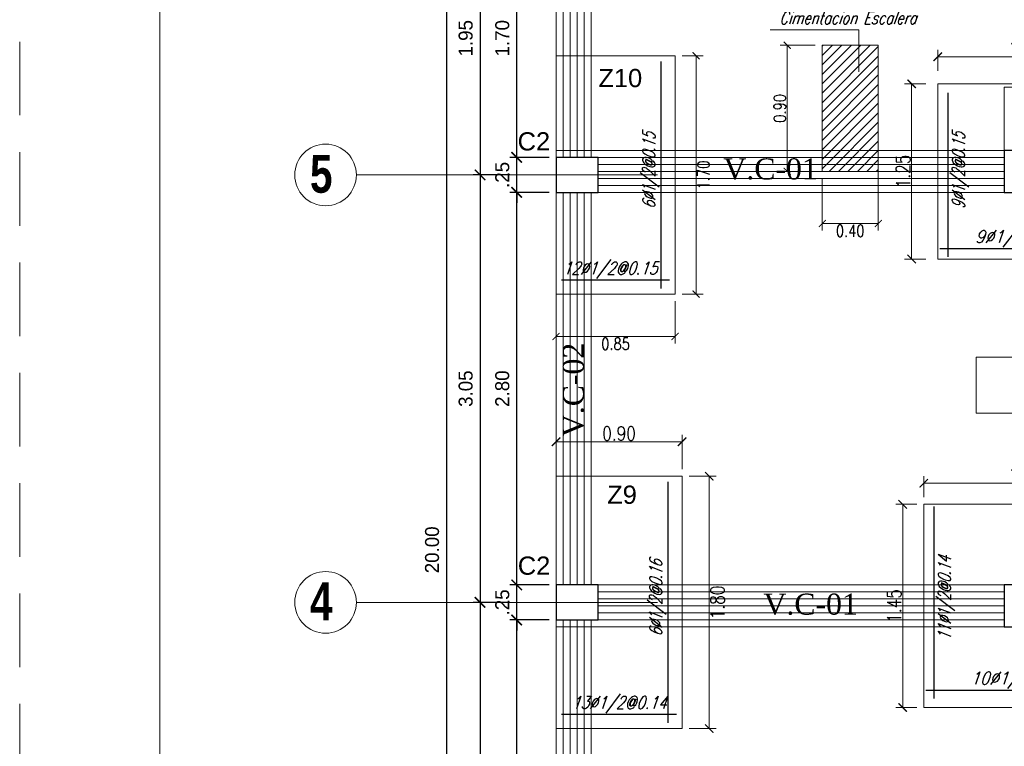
# Model space of a CAD drawing. Header units: metres. Extents: x -11 to 490, y -19 to 215.
# Tile 10 of 73: x -3.83 to 3.2, y 8.6 to 13.78. Entities that reach past the tile are written whole.
import ezdxf
from ezdxf.enums import TextEntityAlignment as Align

# ---------------------------------------------------------------- set-up
doc = ezdxf.new("R2010")
doc.units = ezdxf.units.M
doc.linetypes.add('DASHED', pattern=[19.05, 12.7, -6.35])
doc.linetypes.add('HIDDEN', pattern=[0.375, 0.25, -0.125])
for name, color, linetype, lineweight in [('COLUMNAS', 5, 'Continuous', 80), ('COTAS', 9, 'Continuous', 13), ('EJES', 251, 'Continuous', 20), ('LAYER2', 1, 'Continuous', 20), ('Pluma 0.2', 252, 'Continuous', 20)]:
    doc.layers.add(name, color=color, linetype=linetype, lineweight=lineweight)
doc.layers.add('FIERRO', color=5, linetype='Continuous')
doc.layers.add('LAYER8', color=21, linetype='Continuous')
doc.layers.add('no se imprime', color=8, linetype='DASHED', plot=False)
doc.layers.add('PLUMA 0.8', color=7, linetype='Continuous', lineweight=80, true_color=0x2e2e2e)
doc.layers.add('VIGAS DE CIMENTACION', color=6, linetype='Continuous', lineweight=30, true_color=0xff00ff)
doc.styles.add('DUTCHBI', font='dutchbi.ttf')
doc.styles.add('joe1', font='impact.ttf')
doc.styles.add('SANSSERIFBOLD', font='arial.ttf')
doc.styles.add('STYLE1', font='arial.ttf')
doc.styles.add('STYLE5', font='romans.shx', dxfattribs={"width": 0.8})
doc.styles.add('TEXTOCENT', font='GOTHIC.TTF')
doc.styles.add('ZOILA', font='arial.ttf', dxfattribs={"oblique": 0.01})
doc.dimstyles.new('dimlosa', dxfattribs={"dimtxt": 0.04, "dimasz": 0.01, "dimexe": 0.01, "dimexo": 0.01, "dimgap": 0.01, "dimtad": 2, "dimzin": 3, "dimdsep": 46, "dimtxsty": 'STYLE1', "dimblk": 'DOT', "dimcen": 0.15, "dimclrd": 1, "dimclre": 1, "dimclrt": 3, "dimadec": 0, "dimazin": 0, "dimtfac": 1, "dimtix": 1, "dimtmove": 2, "dimatfit": 3, "dimldrblk": 'ARCHTICK', "dimfxl": 0.11, "dimfxlon": 1, "dimlwd": 9, "dimlwe": 9, "dimarcsym": 0})
doc.dimstyles.new('PLANTA50', dxfattribs={"dimscale": 0.5, "dimtxt": 0.2, "dimasz": 0.15, "dimexe": 0.1, "dimexo": 0.1, "dimgap": 0.1, "dimtad": 2, "dimzin": 7, "dimdsep": 46, "dimtxsty": 'TEXTOCENT', "dimblk": 'ARCHTICK', "dimcen": 0.2, "dimdle": 0.1, "dimclrd": 8, "dimclre": 8, "dimclrt": 256, "dimaunit": 1, "dimadec": 0, "dimazin": 0, "dimtfac": 1, "dimtix": 1, "dimtmove": 2, "dimatfit": 3, "dimldrblk": 'ARCHTICK', "dimfxl": 1, "dimtolj": 1, "dimtzin": 0, "dimarcsym": 0})

# ---------------------------------------------------------------- blocks, each defined once
blk = doc.blocks.new('_ARCHTICK')
at = {"color": 0, "linetype": 'ByBlock', "const_width": 0.15}
blk.add_lwpolyline([(-0.5, -0.5), (0.5, 0.5)], dxfattribs=at)
blk = doc.blocks.new('*D305')
at = {"layer": 'COTAS', "color": 8, "lineweight": -2, "transparency": 16777216}
for p, q in [((-0.7818, 20.05), (-0.7818, -0.05)), ((-0.05, 20), (-0.8318, 20)), ((-0.1, 0), (-0.8318, 0))]:
    blk.add_line(p, q, dxfattribs=at)
at = {"layer": 'Defpoints', "color": 0, "lineweight": 5, "transparency": 16777216}
for p in [(0, 20), (-0.7818, 0), (-0.05, 0)]:
    blk.add_point(p, dxfattribs=at)
at = {"layer": 'COTAS', "color": 8, "lineweight": -2, "transparency": 16777216, "xscale": 0.075, "yscale": 0.075, "zscale": 0.075}
for p, rotation in [((-0.7818, 20), 90), ((-0.7818, 0), 270)]:
    blk.add_blockref('_ARCHTICK', p, dxfattribs=dict(at, rotation=rotation))
at = {"layer": 'COTAS', "transparency": 16777216, "insert": (-0.8844, 10), "char_height": 0.1, "attachment_point": 5, "rotation": 90, "style": 'TEXTOCENT'}
blk.add_mtext('\\A1;20.00', dxfattribs=at)
blk = doc.blocks.new('*D310')
at = {"layer": 'COTAS', "color": 8, "lineweight": -2, "transparency": 16777216}
for p, q in [((-0.05, 9.5), (-0.3308, 9.5)), ((-0.2808, 6.45), (-0.2808, 9.55)), ((-0.05, 6.5), (-0.3308, 6.5))]:
    blk.add_line(p, q, dxfattribs=at)
at = {"layer": 'Defpoints', "color": 0, "lineweight": 5, "transparency": 16777216}
for p in [(-0.2808, 9.5), (0, 9.5), (0, 6.5)]:
    blk.add_point(p, dxfattribs=at)
at = {"layer": 'COTAS', "color": 8, "lineweight": -2, "transparency": 16777216, "xscale": 0.075, "yscale": 0.075, "zscale": 0.075}
for p, rotation in [((-0.2808, 9.5), 90), ((-0.2808, 6.5), 270)]:
    blk.add_blockref('_ARCHTICK', p, dxfattribs=dict(at, rotation=rotation))
at = {"layer": 'COTAS', "transparency": 16777216, "insert": (-0.3833, 8), "char_height": 0.1, "attachment_point": 5, "rotation": 90, "style": 'TEXTOCENT'}
blk.add_mtext('\\A1;3.00', dxfattribs=at)
blk = doc.blocks.new('*D311')
at = {"layer": 'COTAS', "color": 8, "lineweight": -2, "transparency": 16777216}
for p, q in [((-0.2808, 9.75), (-0.2808, 9.825)), ((-0.05, 9.75), (-0.3308, 9.75)), ((-0.2808, 9.5), (-0.2808, 9.75)), ((-0.05, 9.5), (-0.3308, 9.5)), ((-0.2808, 9.5), (-0.2808, 9.425))]:
    blk.add_line(p, q, dxfattribs=at)
at = {"layer": 'Defpoints', "color": 0, "lineweight": 5, "transparency": 16777216}
for p in [(-0.2808, 9.75), (0, 9.75), (0, 9.5)]:
    blk.add_point(p, dxfattribs=at)
at = {"layer": 'COTAS', "color": 8, "lineweight": -2, "transparency": 16777216, "xscale": 0.075, "yscale": 0.075, "zscale": 0.075}
for p, rotation in [((-0.2808, 9.75), 270), ((-0.2808, 9.5), 90)]:
    blk.add_blockref('_ARCHTICK', p, dxfattribs=dict(at, rotation=rotation))
at = {"layer": 'COTAS', "transparency": 16777216, "insert": (-0.3833, 9.625), "char_height": 0.1, "attachment_point": 5, "rotation": 90, "style": 'TEXTOCENT'}
blk.add_mtext('\\A1;.25', dxfattribs=at)
blk = doc.blocks.new('*D312')
at = {"layer": 'COTAS', "color": 8, "lineweight": -2, "transparency": 16777216}
for p, q in [((-0.2808, 9.7), (-0.2808, 12.6)), ((-0.05, 12.55), (-0.3308, 12.55)), ((-0.05, 9.75), (-0.3308, 9.75))]:
    blk.add_line(p, q, dxfattribs=at)
at = {"layer": 'Defpoints', "color": 0, "lineweight": 5, "transparency": 16777216}
for p in [(-0.2808, 12.55), (0, 12.55), (0, 9.75)]:
    blk.add_point(p, dxfattribs=at)
at = {"layer": 'COTAS', "color": 8, "lineweight": -2, "transparency": 16777216, "xscale": 0.075, "yscale": 0.075, "zscale": 0.075}
for p, rotation in [((-0.2808, 12.55), 90), ((-0.2808, 9.75), 270)]:
    blk.add_blockref('_ARCHTICK', p, dxfattribs=dict(at, rotation=rotation))
at = {"layer": 'COTAS', "transparency": 16777216, "insert": (-0.3833, 11.15), "char_height": 0.1, "attachment_point": 5, "rotation": 90, "style": 'TEXTOCENT'}
blk.add_mtext('\\A1;2.80', dxfattribs=at)
blk = doc.blocks.new('*D313')
at = {"layer": 'COTAS', "color": 8, "lineweight": -2, "transparency": 16777216}
for p, q in [((-0.2808, 12.8), (-0.2808, 12.875)), ((-0.05, 12.8), (-0.3308, 12.8)), ((-0.2808, 12.55), (-0.2808, 12.8)), ((-0.05, 12.55), (-0.3308, 12.55)), ((-0.2808, 12.55), (-0.2808, 12.475))]:
    blk.add_line(p, q, dxfattribs=at)
at = {"layer": 'Defpoints', "color": 0, "lineweight": 5, "transparency": 16777216}
for p in [(-0.2808, 12.8), (0, 12.8), (0, 12.55)]:
    blk.add_point(p, dxfattribs=at)
at = {"layer": 'COTAS', "color": 8, "lineweight": -2, "transparency": 16777216, "xscale": 0.075, "yscale": 0.075, "zscale": 0.075}
for p, rotation in [((-0.2808, 12.8), 270), ((-0.2808, 12.55), 90)]:
    blk.add_blockref('_ARCHTICK', p, dxfattribs=dict(at, rotation=rotation))
at = {"layer": 'COTAS', "transparency": 16777216, "insert": (-0.3833, 12.675), "char_height": 0.1, "attachment_point": 5, "rotation": 90, "style": 'TEXTOCENT'}
blk.add_mtext('\\A1;.25', dxfattribs=at)
blk = doc.blocks.new('*D314')
at = {"layer": 'COTAS', "color": 8, "lineweight": -2, "transparency": 16777216}
for p, q in [((-0.2808, 12.75), (-0.2808, 14.55)), ((-0.05, 14.5), (-0.3308, 14.5)), ((-0.05, 12.8), (-0.3308, 12.8))]:
    blk.add_line(p, q, dxfattribs=at)
at = {"layer": 'Defpoints', "color": 0, "lineweight": 5, "transparency": 16777216}
for p in [(-0.2808, 14.5), (0, 14.5), (0, 12.8)]:
    blk.add_point(p, dxfattribs=at)
at = {"layer": 'COTAS', "color": 8, "lineweight": -2, "transparency": 16777216, "xscale": 0.075, "yscale": 0.075, "zscale": 0.075}
for p, rotation in [((-0.2808, 14.5), 90), ((-0.2808, 12.8), 270)]:
    blk.add_blockref('_ARCHTICK', p, dxfattribs=dict(at, rotation=rotation))
at = {"layer": 'COTAS', "transparency": 16777216, "insert": (-0.3833, 13.65), "char_height": 0.1, "attachment_point": 5, "rotation": 90, "style": 'TEXTOCENT'}
blk.add_mtext('\\A1;1.70', dxfattribs=at)
blk = doc.blocks.new('*D320')
at = {"layer": 'COTAS', "color": 8, "lineweight": -2, "transparency": 16777216}
for p, q in [((-0.5421, 12.725), (-0.5421, 9.575)), ((-0.3308, 12.675), (-0.5921, 12.675)), ((-0.3308, 9.625), (-0.5921, 9.625))]:
    blk.add_line(p, q, dxfattribs=at)
at = {"layer": 'Defpoints', "color": 0, "lineweight": 5, "transparency": 16777216}
for p in [(-0.2808, 12.675), (-0.5421, 9.625), (-0.2808, 9.625)]:
    blk.add_point(p, dxfattribs=at)
at = {"layer": 'COTAS', "color": 8, "lineweight": -2, "transparency": 16777216, "xscale": 0.075, "yscale": 0.075, "zscale": 0.075}
for p, rotation in [((-0.5421, 12.675), 90), ((-0.5421, 9.625), 270)]:
    blk.add_blockref('_ARCHTICK', p, dxfattribs=dict(at, rotation=rotation))
at = {"layer": 'COTAS', "transparency": 16777216, "insert": (-0.6446, 11.15), "char_height": 0.1, "attachment_point": 5, "rotation": 90, "style": 'TEXTOCENT'}
blk.add_mtext('\\A1;3.05', dxfattribs=at)
blk = doc.blocks.new('*D321')
at = {"layer": 'COTAS', "color": 8, "lineweight": -2, "transparency": 16777216}
for p, q in [((-0.3308, 14.625), (-0.5921, 14.625)), ((-0.5421, 14.675), (-0.5421, 12.625)), ((-0.3308, 12.675), (-0.5921, 12.675))]:
    blk.add_line(p, q, dxfattribs=at)
at = {"layer": 'Defpoints', "color": 0, "lineweight": 5, "transparency": 16777216}
for p in [(-0.2808, 14.625), (-0.5421, 12.675), (-0.2808, 12.675)]:
    blk.add_point(p, dxfattribs=at)
at = {"layer": 'COTAS', "color": 8, "lineweight": -2, "transparency": 16777216, "xscale": 0.075, "yscale": 0.075, "zscale": 0.075}
for p, rotation in [((-0.5421, 14.625), 90), ((-0.5421, 12.675), 270)]:
    blk.add_blockref('_ARCHTICK', p, dxfattribs=dict(at, rotation=rotation))
at = {"layer": 'COTAS', "transparency": 16777216, "insert": (-0.6446, 13.65), "char_height": 0.1, "attachment_point": 5, "rotation": 90, "style": 'TEXTOCENT'}
blk.add_mtext('\\A1;1.95', dxfattribs=at)
blk = doc.blocks.new('*D328')
at = {"layer": 'COTAS', "color": 8, "lineweight": -2, "transparency": 16777216}
for p, q in [((-0.5421, 9.675), (-0.5421, 6.325)), ((-0.3308, 9.625), (-0.5921, 9.625)), ((-0.3308, 6.375), (-0.5921, 6.375))]:
    blk.add_line(p, q, dxfattribs=at)
at = {"layer": 'Defpoints', "color": 0, "lineweight": 5, "transparency": 16777216}
for p in [(-0.2808, 9.625), (-0.5421, 6.375), (-0.2808, 6.375)]:
    blk.add_point(p, dxfattribs=at)
at = {"layer": 'COTAS', "color": 8, "lineweight": -2, "transparency": 16777216, "xscale": 0.075, "yscale": 0.075, "zscale": 0.075}
for p, rotation in [((-0.5421, 9.625), 90), ((-0.5421, 6.375), 270)]:
    blk.add_blockref('_ARCHTICK', p, dxfattribs=dict(at, rotation=rotation))
at = {"layer": 'COTAS', "transparency": 16777216, "insert": (-0.6446, 8), "char_height": 0.1, "attachment_point": 5, "rotation": 90, "style": 'TEXTOCENT'}
blk.add_mtext('\\A1;3.25', dxfattribs=at)
blk = doc.blocks.new('*D340')
at = {"layer": 'Defpoints', "color": 0, "linetype": 'Continuous', "lineweight": 5, "transparency": 16777216}
for p in [(0.9, 10.7712), (0, 10.525), (0.9, 10.525)]:
    blk.add_point(p, dxfattribs=at)
at = {"layer": 'VIGAS DE CIMENTACION', "color": 1, "linetype": 'Continuous', "lineweight": 5, "transparency": 16777216}
for p, q in [((0, 10.575), (0, 10.8212)), ((0, 10.7712), (0.9, 10.7712)), ((0.9, 10.575), (0.9, 10.8212))]:
    blk.add_line(p, q, dxfattribs=at)
at = {"layer": 'VIGAS DE CIMENTACION', "color": 1, "linetype": 'Continuous', "lineweight": 5, "transparency": 16777216, "xscale": 0.06, "yscale": 0.06, "zscale": 0.06, "rotation": 180}
blk.add_blockref('_ARCHTICK', (0, 10.7712), dxfattribs=at)
at = {"layer": 'VIGAS DE CIMENTACION', "color": 1, "linetype": 'Continuous', "lineweight": 5, "transparency": 16777216, "xscale": 0.06, "yscale": 0.06, "zscale": 0.06}
blk.add_blockref('_ARCHTICK', (0.9, 10.7712), dxfattribs=at)
at = {"layer": 'VIGAS DE CIMENTACION', "color": 3, "linetype": 'Continuous', "lineweight": 5, "transparency": 16777216, "insert": (0.45, 10.8312), "char_height": 0.1, "attachment_point": 5, "style": 'STYLE5'}
blk.add_mtext('0.90', dxfattribs=at)
blk = doc.blocks.new('*D341')
at = {"layer": 'Defpoints', "color": 0, "linetype": 'Continuous', "lineweight": 5, "transparency": 16777216}
for p in [(0.9, 10.525), (0.9, 8.725), (1.0934, 8.725)]:
    blk.add_point(p, dxfattribs=at)
at = {"layer": 'VIGAS DE CIMENTACION', "color": 1, "linetype": 'Continuous', "lineweight": 5, "transparency": 16777216}
for p, q in [((0.95, 10.525), (1.1434, 10.525)), ((1.0934, 10.525), (1.0934, 8.725)), ((0.95, 8.725), (1.1434, 8.725))]:
    blk.add_line(p, q, dxfattribs=at)
at = {"layer": 'VIGAS DE CIMENTACION', "color": 1, "linetype": 'Continuous', "lineweight": 5, "transparency": 16777216, "xscale": 0.06, "yscale": 0.06, "zscale": 0.06}
for p, rotation in [((1.0934, 10.525), 90), ((1.0934, 8.725), 270)]:
    blk.add_blockref('_ARCHTICK', p, dxfattribs=dict(at, rotation=rotation))
at = {"layer": 'VIGAS DE CIMENTACION', "color": 3, "linetype": 'Continuous', "lineweight": 5, "transparency": 16777216, "insert": (1.1534, 9.625), "char_height": 0.1, "attachment_point": 5, "rotation": 90, "style": 'STYLE5'}
blk.add_mtext('1.80', dxfattribs=at)
blk = doc.blocks.new('*D342')
at = {"layer": 'Defpoints', "color": 0, "linetype": 'Continuous', "lineweight": 5, "transparency": 16777216}
for p in [(2.6244, 10.475), (2.6244, 10.325), (4.0744, 10.325)]:
    blk.add_point(p, dxfattribs=at)
at = {"layer": 'VIGAS DE CIMENTACION', "color": 1, "linetype": 'Continuous', "lineweight": 5, "transparency": 16777216}
for p, q in [((2.6244, 10.375), (2.6244, 10.525)), ((4.0744, 10.475), (2.6244, 10.475)), ((4.0744, 10.375), (4.0744, 10.525))]:
    blk.add_line(p, q, dxfattribs=at)
at = {"layer": 'VIGAS DE CIMENTACION', "color": 1, "linetype": 'Continuous', "lineweight": 5, "transparency": 16777216, "xscale": 0.06, "yscale": 0.06, "zscale": 0.06, "rotation": 180}
blk.add_blockref('_ARCHTICK', (2.6244, 10.475), dxfattribs=at)
at = {"layer": 'VIGAS DE CIMENTACION', "color": 1, "linetype": 'Continuous', "lineweight": 5, "transparency": 16777216, "xscale": 0.06, "yscale": 0.06, "zscale": 0.06}
blk.add_blockref('_ARCHTICK', (4.0744, 10.475), dxfattribs=at)
at = {"layer": 'VIGAS DE CIMENTACION', "color": 3, "linetype": 'Continuous', "lineweight": 5, "transparency": 16777216, "insert": (3.3494, 10.535), "char_height": 0.1, "attachment_point": 5, "style": 'STYLE5'}
blk.add_mtext('1.45', dxfattribs=at)
blk = doc.blocks.new('*D343')
at = {"layer": 'Defpoints', "color": 0, "linetype": 'Continuous', "lineweight": 5, "transparency": 16777216}
for p in [(2.6244, 10.325), (2.4744, 8.875), (2.6244, 8.875)]:
    blk.add_point(p, dxfattribs=at)
at = {"layer": 'VIGAS DE CIMENTACION', "color": 1, "linetype": 'Continuous', "lineweight": 5, "transparency": 16777216}
for p, q in [((2.5744, 10.325), (2.4244, 10.325)), ((2.4744, 10.325), (2.4744, 8.875)), ((2.5744, 8.875), (2.4244, 8.875))]:
    blk.add_line(p, q, dxfattribs=at)
at = {"layer": 'VIGAS DE CIMENTACION', "color": 1, "linetype": 'Continuous', "lineweight": 5, "transparency": 16777216, "xscale": 0.06, "yscale": 0.06, "zscale": 0.06}
for p, rotation in [((2.4744, 10.325), 90), ((2.4744, 8.875), 270)]:
    blk.add_blockref('_ARCHTICK', p, dxfattribs=dict(at, rotation=rotation))
at = {"layer": 'VIGAS DE CIMENTACION', "color": 3, "linetype": 'Continuous', "lineweight": 5, "transparency": 16777216, "insert": (2.4144, 9.6), "char_height": 0.1, "attachment_point": 5, "rotation": 90, "style": 'STYLE5'}
blk.add_mtext('1.45', dxfattribs=at)
blk = doc.blocks.new('*D348')
at = {"layer": 'Defpoints', "color": 0, "linetype": 'Continuous', "lineweight": 5, "transparency": 16777216}
for p in [(2.7244, 13.518), (2.7244, 13.368), (3.9744, 13.368)]:
    blk.add_point(p, dxfattribs=at)
at = {"layer": 'VIGAS DE CIMENTACION', "color": 1, "linetype": 'Continuous', "lineweight": 5, "transparency": 16777216}
for p, q in [((2.7244, 13.418), (2.7244, 13.568)), ((3.9744, 13.418), (3.9744, 13.568)), ((3.9744, 13.518), (2.7244, 13.518))]:
    blk.add_line(p, q, dxfattribs=at)
at = {"layer": 'VIGAS DE CIMENTACION', "color": 1, "linetype": 'Continuous', "lineweight": 5, "transparency": 16777216, "xscale": 0.06, "yscale": 0.06, "zscale": 0.06, "rotation": 180}
blk.add_blockref('_ARCHTICK', (2.7244, 13.518), dxfattribs=at)
at = {"layer": 'VIGAS DE CIMENTACION', "color": 1, "linetype": 'Continuous', "lineweight": 5, "transparency": 16777216, "xscale": 0.06, "yscale": 0.06, "zscale": 0.06}
blk.add_blockref('_ARCHTICK', (3.9744, 13.518), dxfattribs=at)
at = {"layer": 'VIGAS DE CIMENTACION', "color": 3, "linetype": 'Continuous', "lineweight": 5, "transparency": 16777216, "insert": (3.3494, 13.578), "char_height": 0.1, "attachment_point": 5, "style": 'STYLE5'}
blk.add_mtext('1.25', dxfattribs=at)
blk = doc.blocks.new('*D349')
at = {"layer": 'Defpoints', "color": 0, "linetype": 'Continuous', "lineweight": 5, "transparency": 16777216}
for p in [(2.6884, 13.325), (2.5384, 12.075), (2.6884, 12.075)]:
    blk.add_point(p, dxfattribs=at)
at = {"layer": 'VIGAS DE CIMENTACION', "color": 1, "linetype": 'Continuous', "lineweight": 5, "transparency": 16777216}
for p, q in [((2.6384, 13.325), (2.4884, 13.325)), ((2.5384, 13.325), (2.5384, 12.075)), ((2.6384, 12.075), (2.4884, 12.075))]:
    blk.add_line(p, q, dxfattribs=at)
at = {"layer": 'VIGAS DE CIMENTACION', "color": 1, "linetype": 'Continuous', "lineweight": 5, "transparency": 16777216, "xscale": 0.06, "yscale": 0.06, "zscale": 0.06}
for p, rotation in [((2.5384, 13.325), 90), ((2.5384, 12.075), 270)]:
    blk.add_blockref('_ARCHTICK', p, dxfattribs=dict(at, rotation=rotation))
at = {"layer": 'VIGAS DE CIMENTACION', "color": 3, "linetype": 'Continuous', "lineweight": 5, "transparency": 16777216, "insert": (2.4784, 12.7), "char_height": 0.1, "attachment_point": 5, "rotation": 90, "style": 'STYLE5'}
blk.add_mtext('1.25', dxfattribs=at)
blk = doc.blocks.new('*D350')
at = {"layer": 'Defpoints', "color": 0, "linetype": 'Continuous', "lineweight": 5, "transparency": 16777216}
for p in [(0.85, 13.525), (0.85, 11.825), (1, 11.825)]:
    blk.add_point(p, dxfattribs=at)
at = {"layer": 'VIGAS DE CIMENTACION', "color": 1, "linetype": 'Continuous', "lineweight": 5, "transparency": 16777216}
for p, q in [((0.9, 13.525), (1.05, 13.525)), ((1, 13.525), (1, 11.825)), ((0.9, 11.825), (1.05, 11.825))]:
    blk.add_line(p, q, dxfattribs=at)
at = {"layer": 'VIGAS DE CIMENTACION', "color": 1, "linetype": 'Continuous', "lineweight": 5, "transparency": 16777216, "xscale": 0.05, "yscale": 0.05, "zscale": 0.05}
for p, rotation in [((1, 13.525), 90), ((1, 11.825), 270)]:
    blk.add_blockref('_ARCHTICK', p, dxfattribs=dict(at, rotation=rotation))
at = {"layer": 'VIGAS DE CIMENTACION', "color": 3, "linetype": 'Continuous', "lineweight": 5, "transparency": 16777216, "insert": (1.0525, 12.675), "char_height": 0.085, "attachment_point": 5, "rotation": 90, "style": 'STYLE5'}
blk.add_mtext('1.70', dxfattribs=at)
blk = doc.blocks.new('*D382')
at = {"layer": 'Defpoints', "color": 0, "linetype": 'Continuous', "lineweight": 5, "transparency": 16777216}
for p in [(1.9, 13.6), (1.6504, 12.7), (1.9, 12.7)]:
    blk.add_point(p, dxfattribs=at)
at = {"layer": 'VIGAS DE CIMENTACION', "color": 1, "linetype": 'Continuous', "lineweight": 5, "transparency": 16777216}
for p, q in [((1.85, 13.6), (1.6004, 13.6)), ((1.6504, 13.6), (1.6504, 12.7)), ((1.85, 12.7), (1.6004, 12.7))]:
    blk.add_line(p, q, dxfattribs=at)
at = {"layer": 'VIGAS DE CIMENTACION', "color": 1, "linetype": 'Continuous', "lineweight": 5, "transparency": 16777216, "xscale": 0.05, "yscale": 0.05, "zscale": 0.05}
for p, rotation in [((1.6504, 13.6), 90), ((1.6504, 12.7), 270)]:
    blk.add_blockref('_ARCHTICK', p, dxfattribs=dict(at, rotation=rotation))
at = {"layer": 'VIGAS DE CIMENTACION', "color": 3, "linetype": 'Continuous', "lineweight": 5, "transparency": 16777216, "insert": (1.5979, 13.15), "char_height": 0.085, "attachment_point": 5, "rotation": 90, "style": 'STYLE5'}
blk.add_mtext('0.90', dxfattribs=at)
blk = doc.blocks.new('*D383')
at = {"layer": 'Defpoints', "color": 0, "linetype": 'Continuous', "lineweight": 5, "transparency": 16777216}
for p in [(1.9, 12.7), (2.3, 12.7), (2.3, 12.3281)]:
    blk.add_point(p, dxfattribs=at)
at = {"layer": 'VIGAS DE CIMENTACION', "color": 1, "linetype": 'Continuous', "lineweight": 5, "transparency": 16777216}
for p, q in [((1.9, 12.65), (1.9, 12.2781)), ((2.3, 12.65), (2.3, 12.2781)), ((1.9, 12.3281), (2.3, 12.3281))]:
    blk.add_line(p, q, dxfattribs=at)
at = {"layer": 'VIGAS DE CIMENTACION', "color": 1, "linetype": 'Continuous', "lineweight": 5, "transparency": 16777216, "xscale": 0.05, "yscale": 0.05, "zscale": 0.05, "rotation": 180}
blk.add_blockref('_ARCHTICK', (1.9, 12.3281), dxfattribs=at)
at = {"layer": 'VIGAS DE CIMENTACION', "color": 1, "linetype": 'Continuous', "lineweight": 5, "transparency": 16777216, "xscale": 0.05, "yscale": 0.05, "zscale": 0.05}
blk.add_blockref('_ARCHTICK', (2.3, 12.3281), dxfattribs=at)
at = {"layer": 'VIGAS DE CIMENTACION', "color": 3, "linetype": 'Continuous', "lineweight": 5, "transparency": 16777216, "insert": (2.1, 12.2756), "char_height": 0.085, "attachment_point": 5, "style": 'STYLE5'}
blk.add_mtext('0.40', dxfattribs=at)
blk = doc.blocks.new('*D384')
at = {"layer": 'Defpoints', "color": 0, "linetype": 'Continuous', "lineweight": 5, "transparency": 16777216}
for p in [(0, 11.825), (0.85, 11.825), (0, 11.5226)]:
    blk.add_point(p, dxfattribs=at)
at = {"layer": 'VIGAS DE CIMENTACION', "color": 1, "linetype": 'Continuous', "lineweight": 5, "transparency": 16777216}
for p, q in [((0, 11.775), (0, 11.4726)), ((0.85, 11.775), (0.85, 11.4726)), ((0.85, 11.5226), (0, 11.5226))]:
    blk.add_line(p, q, dxfattribs=at)
at = {"layer": 'VIGAS DE CIMENTACION', "color": 1, "linetype": 'Continuous', "lineweight": 5, "transparency": 16777216, "xscale": 0.05, "yscale": 0.05, "zscale": 0.05, "rotation": 180}
blk.add_blockref('_ARCHTICK', (0, 11.5226), dxfattribs=at)
at = {"layer": 'VIGAS DE CIMENTACION', "color": 1, "linetype": 'Continuous', "lineweight": 5, "transparency": 16777216, "xscale": 0.05, "yscale": 0.05, "zscale": 0.05}
blk.add_blockref('_ARCHTICK', (0.85, 11.5226), dxfattribs=at)
at = {"layer": 'VIGAS DE CIMENTACION', "color": 3, "linetype": 'Continuous', "lineweight": 5, "transparency": 16777216, "insert": (0.425, 11.4701), "char_height": 0.085, "attachment_point": 5, "style": 'STYLE5'}
blk.add_mtext('0.85', dxfattribs=at)

msp = doc.modelspace()

# ---------------------------------------------------------------- hatches: boundary and pattern name
at = {"layer": 'VIGAS DE CIMENTACION', "linetype": 'Continuous', "lineweight": 5}
h = msp.add_hatch(dxfattribs=at)
h.set_pattern_fill('LINE', color=251, scale=0.015, angle=45)
h.set_pattern_definition([(45, (-393.59841, -126.16895), (-0.0336759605, 0.0336759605), [])])
h.paths.add_polyline_path([(2.3, 13.6), (1.9, 13.6), (1.9, 12.7), (2.3, 12.7)])

# ---------------------------------------------------------------- linework, layer by layer
at = {"layer": 'COLUMNAS', "color": 160, "linetype": 'Continuous', "lineweight": 30}
for points in [[(0.3, 12.8), (0, 12.8), (0, 12.55), (0.3, 12.55)], [(3.4994, 12.85), (3.1994, 12.85), (3.1994, 12.55), (3.4994, 12.55)], [(0.3, 9.75), (0, 9.75), (0, 9.5), (0.3, 9.5)], [(3.4994, 9.75), (3.1994, 9.75), (3.1994, 9.45), (3.4994, 9.45)]]:
    msp.add_lwpolyline(points, close=True, dxfattribs=at)
at = {"layer": 'EJES', "color": 152, "linetype": 'Continuous', "lineweight": 5}
for p, q in [((0.725, 12.675), (-1.425, 12.675)), ((0.725, 9.625), (-1.425, 9.625))]:
    msp.add_line(p, q, dxfattribs=at)
for centre in [(-1.645, 12.675), (-1.645, 9.625)]:
    msp.add_circle(centre, 0.22, dxfattribs=at)
at = {"layer": 'FIERRO', "color": 156}
for p, q in [((0.75, 11.865), (0.75, 13.485)), ((2.8, 12.09), (2.8, 13.26)), ((2.74, 12.15), (3.91, 12.15)), ((0.81, 11.925), (0.04, 11.925)), ((0.8, 8.765), (0.8, 10.485)), ((2.7, 8.94), (2.7, 10.31)), ((2.64, 9), (4.01, 9)), ((0.86, 8.825), (0.04, 8.825))]:
    msp.add_line(p, q, dxfattribs=at)
at = {"layer": 'no se imprime', "color": 251, "linetype": 'HIDDEN', "lineweight": 5, "ltscale": 2.1}
msp.add_lwpolyline([(-3.8281, -6.5871), (-3.8281, 23.9129), (39.1719, 23.9129), (39.1719, -6.5871)], close=True, dxfattribs=at)
at = {"layer": 'Pluma 0.2', "color": 4, "ltscale": 0.5}
msp.add_lwpolyline([(-2.8281, 22.9129), (38.1719, 22.9129), (38.1719, -5.5871), (-2.8281, -5.5871)], close=True, dxfattribs=at)
at = {"layer": 'Pluma 0.2'}
for points in [[(1.9, 12.7), (1.9, 13.6)], [(2.3, 12.7), (2.3, 13.6)]]:
    msp.add_lwpolyline(points, dxfattribs=at)
at = {"layer": 'PLUMA 0.8', "color": 4, "lineweight": 18}
for p, q in [((3, 11.375), (5.85, 11.375)), ((3, 11.375), (3, 10.975)), ((3, 10.975), (5.85, 10.975))]:
    msp.add_line(p, q, dxfattribs=at)
for points in [[(0, 13.525), (0.85, 13.525), (0.85, 11.825), (0, 11.825), (0, 13.525)], [(3.9744, 13.325), (2.7244, 13.325), (2.7244, 12.075), (3.9744, 12.075), (3.9744, 13.325)], [(0, 10.525), (0.9, 10.525), (0.9, 8.725), (0, 8.725), (0, 10.525)], [(4.0744, 10.325), (2.6244, 10.325), (2.6244, 8.875), (4.0744, 8.875), (4.0744, 10.325)]]:
    msp.add_lwpolyline(points, dxfattribs=at)
at = {"layer": 'VIGAS DE CIMENTACION', "color": 1, "linetype": 'Continuous', "lineweight": 5}
for p, q in [((2.1609, 13.7097), (1.5273, 13.7097)), ((2.1609, 13.7097), (2.1609, 13.411)), ((0, 12.85), (3.1994, 12.85)), ((0.3, 12.8), (3.1994, 12.8)), ((0.3, 12.75), (3.1994, 12.75)), ((2.3, 12.7), (3.1994, 12.7)), ((0.3, 12.65), (3.1994, 12.65)), ((0.3, 12.6), (3.1994, 12.6)), ((2.3, 12.55), (3.1994, 12.55)), ((3.1994, 9.75), (0.3, 9.75)), ((3.1994, 9.7), (0.3, 9.7)), ((3.1994, 9.65), (0.3, 9.65)), ((3.1994, 9.6), (0.3, 9.6)), ((3.1994, 9.55), (0.3, 9.55)), ((3.1994, 9.5), (0.3, 9.5)), ((3.1994, 9.45), (0, 9.45))]:
    msp.add_line(p, q, dxfattribs=at)
at = {"layer": 'VIGAS DE CIMENTACION', "color": 9, "linetype": 'Continuous', "lineweight": 18}
for points in [[(6, 20), (0, 20), (0, 0)], [(0.15, 14.5), (0.15, 12.8)], [(3.1994, 12.8), (3.1994, 13.3), (3.3494, 13.3), (3.3494, 12.85)], [(0.3, 12.55), (2.15, 12.55), (2.15, 12.55), (2.3, 12.55), (2.3, 12.7), (0.3, 12.7)], [(0.15, 12.55), (0.15, 9.75)], [(0.15, 9.5), (0.15, 6.5)]]:
    msp.add_lwpolyline(points, dxfattribs=at)
at = {"layer": 'VIGAS DE CIMENTACION', "color": 1, "linetype": 'Continuous', "lineweight": 5}
for points in [[(0.05, 14.5), (0.05, 12.8)], [(0.1, 14.5), (0.1, 12.8)], [(0.2, 14.5), (0.2, 12.8)], [(0.25, 14.5), (0.25, 12.8)], [(0.05, 12.55), (0.05, 9.75)], [(0.1, 12.55), (0.1, 9.75)], [(0.2, 12.55), (0.2, 9.75)], [(0.25, 12.55), (0.25, 9.75)], [(0.05, 9.5), (0.05, 6.5)], [(0.1, 9.5), (0.1, 6.5)], [(0.2, 9.5), (0.2, 6.5)], [(0.25, 9.5), (0.25, 6.5)]]:
    msp.add_lwpolyline(points, dxfattribs=at)
at = {"layer": 'VIGAS DE CIMENTACION', "color": 3, "lineweight": 9}
msp.add_lwpolyline([(2.3, 13.6), (1.9, 13.6), (1.9, 12.7), (2.3, 12.7)], close=True, dxfattribs=at)

# ---------------------------------------------------------------- texts
at = {"layer": 'EJES', "style": 'joe1'}
for s, p in [('5', (-1.7562, 12.548)), ('4', (-1.7562, 9.498))]:
    msp.add_text(s, height=0.2695, rotation=359.99929, dxfattribs=at).set_placement(p)
at = {"layer": 'LAYER2', "color": 7, "linetype": 'Continuous', "style": 'DUTCHBI'}
for p in [(1.1949, 12.643), (1.4807, 9.5376)]:
    msp.add_text('V.C-01 ', height=0.15, dxfattribs=at).set_placement(p)
msp.add_text('V.C-02 ', height=0.15, rotation=90, dxfattribs=at).set_placement((0.1985, 10.8043))
at = {"layer": 'LAYER8', "color": 1, "style": 'SANSSERIFBOLD'}
for s, p in [('Z10', (0.3023, 13.3012)), ('Z9', (0.3651, 10.3284))]:
    msp.add_text(s, height=0.13, dxfattribs=at).set_placement(p)
at = {"layer": 'PLUMA 0.8', "color": 9, "linetype": 'Continuous', "lineweight": 5, "style": 'STYLE5', "oblique": 19, "width": 0.75}
msp.add_text('Cimentacion Escalera', height=0.09, dxfattribs=at).set_placement((2.082, 13.7508), align=Align.CENTER)
at = {"layer": 'PLUMA 0.8', "color": 4, "linetype": 'Continuous', "lineweight": 25, "style": 'ZOILA', "oblique": 0.01}
for p in [(-0.1581, 12.8495), (-0.1567, 9.8223)]:
    msp.add_text('C2', height=0.13, dxfattribs=at).set_placement(p, align=Align.CENTER)
at = {"layer": 'PLUMA 0.8', "color": 8, "linetype": 'Continuous', "lineweight": 5, "style": 'STYLE5', "oblique": 21, "width": 0.71}
for s, p in [('6Ø1/2@0.15', (0.7071, 12.705)), ('9Ø1/2@0.15', (2.9171, 12.705)), ('11Ø1/2@0.14', (2.8171, 9.655)), ('6Ø1/2@0.16', (0.7571, 9.655))]:
    msp.add_text(s, height=0.09, rotation=90, dxfattribs=at).set_placement(p, align=Align.CENTER)
at = {"layer": 'PLUMA 0.8', "color": 8, "linetype": 'Continuous', "lineweight": 5, "style": 'STYLE5', "oblique": 19}
for s, width, p in [('9Ø1/2@0.15', 0.87, (3.325, 12.19)), ('12Ø1/2@0.15', 0.8, (0.3848, 11.965)), ('10Ø1/2@0.15', 0.87, (3.325, 9.04)), ('13Ø1/2@0.14', 0.8, (0.45, 8.865))]:
    msp.add_text(s, height=0.09, dxfattribs=dict(at, width=width)).set_placement(p, align=Align.CENTER)

# ---------------------------------------------------------------- dimensions: what is measured, and where the dimension line sits
at = {"layer": 'COTAS'}
for base, p1, p2, picture, middle in [((-0.7818, 0), (0, 20), (-0.05, 0), '*D305', (-0.8844, 10)), ((-0.5421, 12.675), (-0.2808, 14.625), (-0.2808, 12.675), '*D321', (-0.6446, 13.65)), ((-0.2808, 14.5), (0, 12.8), (0, 14.5), '*D314', (-0.3833, 13.65)), ((-0.2808, 12.8), (0, 12.55), (0, 12.8), '*D313', (-0.3833, 12.675)), ((-0.5421, 9.625), (-0.2808, 12.675), (-0.2808, 9.625), '*D320', (-0.6446, 11.15)), ((-0.2808, 12.55), (0, 9.75), (0, 12.55), '*D312', (-0.3833, 11.15)), ((-0.2808, 9.75), (0, 9.5), (0, 9.75), '*D311', (-0.3833, 9.625)), ((-0.5421, 6.375), (-0.2808, 9.625), (-0.2808, 6.375), '*D328', (-0.6446, 8)), ((-0.2808, 9.5), (0, 6.5), (0, 9.5), '*D310', (-0.3833, 8))]:
    dim = msp.add_linear_dim(base=base, p1=p1, p2=p2, angle=90, dimstyle='PLANTA50', dxfattribs=at)
    dim.commit()
    dim.dimension.update_dxf_attribs({"geometry": picture, "text_midpoint": middle})
at = {"layer": 'VIGAS DE CIMENTACION', "color": 1, "linetype": 'Continuous', "lineweight": 5}
for base, p1, p2, angle, override, picture, middle in [((2.7244, 13.518), (3.9744, 13.368), (2.7244, 13.368), 180, {"dimtxt": 0.1, "dimasz": 0.06, "dimexe": 0.05, "dimexo": 0.05, "dimzin": 1, "dimtxsty": 'STYLE5', "dimblk": 'ARCHTICK', "dimadec": 2, "dimfxl": 0.05, "dimfxlon": 0, "dimlwd": 5, "dimlwe": 5}, '*D348', (3.3494, 13.578)), ((1.6504, 12.7), (1.9, 13.6), (1.9, 12.7), 90, {"dimtxt": 0.085, "dimasz": 0.05, "dimexe": 0.05, "dimexo": 0.05, "dimzin": 1, "dimtxsty": 'STYLE5', "dimblk": 'ARCHTICK', "dimadec": 2, "dimfxl": 0.05, "dimfxlon": 0, "dimlwd": 5, "dimlwe": 5}, '*D382', (1.5979, 13.15)), ((1, 11.825), (0.85, 13.525), (0.85, 11.825), 90, {"dimtxt": 0.085, "dimasz": 0.05, "dimexe": 0.05, "dimexo": 0.05, "dimzin": 1, "dimtxsty": 'STYLE5', "dimblk": 'ARCHTICK', "dimadec": 2, "dimfxl": 0.05, "dimfxlon": 0, "dimlwd": 5, "dimlwe": 5}, '*D350', (1.0525, 12.675)), ((2.5384, 12.075), (2.6884, 13.325), (2.6884, 12.075), 90, {"dimtxt": 0.1, "dimasz": 0.06, "dimexe": 0.05, "dimexo": 0.05, "dimzin": 1, "dimtxsty": 'STYLE5', "dimblk": 'ARCHTICK', "dimadec": 2, "dimfxl": 0.05, "dimfxlon": 0, "dimlwd": 5, "dimlwe": 5}, '*D349', (2.4784, 12.7)), ((2.3, 12.3281), (1.9, 12.7), (2.3, 12.7), 180, {"dimtxt": 0.085, "dimasz": 0.05, "dimexe": 0.05, "dimexo": 0.05, "dimzin": 1, "dimtxsty": 'STYLE5', "dimblk": 'ARCHTICK', "dimadec": 2, "dimfxl": 0.05, "dimfxlon": 0, "dimlwd": 5, "dimlwe": 5}, '*D383', (2.1, 12.2756)), ((0, 11.5226), (0.85, 11.825), (0, 11.825), 180, {"dimtxt": 0.085, "dimasz": 0.05, "dimexe": 0.05, "dimexo": 0.05, "dimzin": 1, "dimtxsty": 'STYLE5', "dimblk": 'ARCHTICK', "dimadec": 2, "dimfxl": 0.05, "dimfxlon": 0, "dimlwd": 5, "dimlwe": 5}, '*D384', (0.425, 11.4701)), ((0.9, 10.7712), (0, 10.525), (0.9, 10.525), 180, {"dimtxt": 0.1, "dimasz": 0.06, "dimexe": 0.05, "dimexo": 0.05, "dimzin": 1, "dimtxsty": 'STYLE5', "dimblk": 'ARCHTICK', "dimadec": 2, "dimfxl": 0.05, "dimfxlon": 0, "dimlwd": 5, "dimlwe": 5}, '*D340', (0.45, 10.8312)), ((1.0934, 8.725), (0.9, 10.525), (0.9, 8.725), 90, {"dimtxt": 0.1, "dimasz": 0.06, "dimexe": 0.05, "dimexo": 0.05, "dimzin": 1, "dimtxsty": 'STYLE5', "dimblk": 'ARCHTICK', "dimadec": 2, "dimfxl": 0.05, "dimfxlon": 0, "dimlwd": 5, "dimlwe": 5}, '*D341', (1.1534, 9.625)), ((2.6244, 10.475), (4.0744, 10.325), (2.6244, 10.325), 180, {"dimtxt": 0.1, "dimasz": 0.06, "dimexe": 0.05, "dimexo": 0.05, "dimzin": 1, "dimtxsty": 'STYLE5', "dimblk": 'ARCHTICK', "dimadec": 2, "dimfxl": 0.05, "dimfxlon": 0, "dimlwd": 5, "dimlwe": 5}, '*D342', (3.3494, 10.535)), ((2.4744, 8.875), (2.6244, 10.325), (2.6244, 8.875), 90, {"dimtxt": 0.1, "dimasz": 0.06, "dimexe": 0.05, "dimexo": 0.05, "dimzin": 1, "dimtxsty": 'STYLE5', "dimblk": 'ARCHTICK', "dimadec": 2, "dimfxl": 0.05, "dimfxlon": 0, "dimlwd": 5, "dimlwe": 5}, '*D343', (2.4144, 9.6))]:
    dim = msp.add_linear_dim(base=base, p1=p1, p2=p2, angle=angle, dimstyle='dimlosa', override=override, dxfattribs=at)
    dim.commit()
    dim.dimension.update_dxf_attribs({"geometry": picture, "text_midpoint": middle})

doc.saveas('drawing.dxf')
